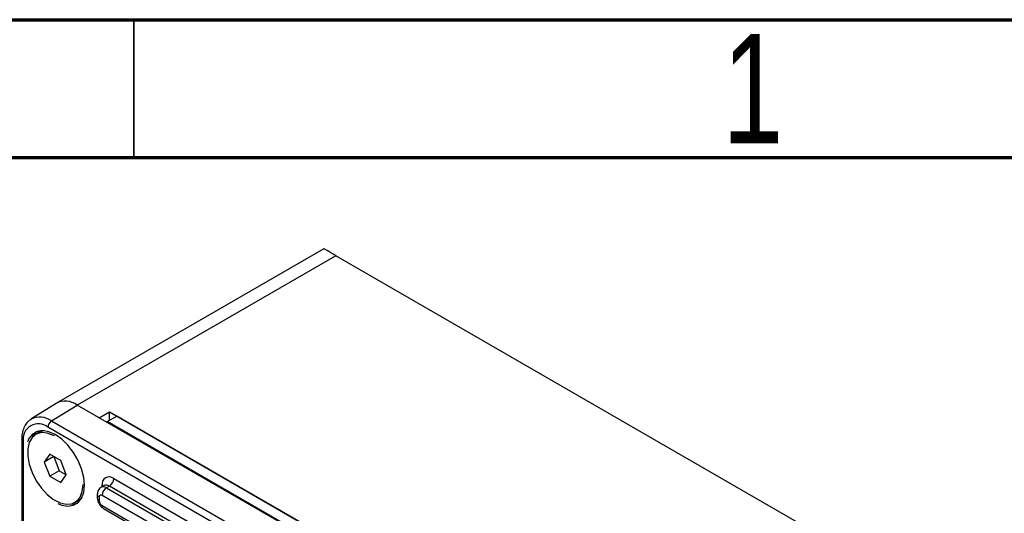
# Model space of a CAD drawing. Header units: millimetres. Extents: x 15 to 415, y 5 to 292.
# Tile 17 of 18: x 361 to 397, y 274 to 292. Entities that reach past the tile are written whole.
import ezdxf

# ---------------------------------------------------------------- set-up
doc = ezdxf.new("R2010")
doc.units = ezdxf.units.MM
doc.styles.add('SLDTEXTSTYLE0', font='TXT', dxfattribs={"width": 0.75})

msp = doc.modelspace()

# ---------------------------------------------------------------- linework, layer by layer
at = {"color": 7, "linetype": 'Continuous', "lineweight": 70}
for p, q in [((15, 292), (415, 292)), ((20, 287), (410, 287))]:
    msp.add_line(p, q, dxfattribs=at)
at = {"color": 7, "linetype": 'Continuous', "lineweight": 35}
msp.add_line((365, 287), (365, 292), dxfattribs=at)
at = {"color": 7, "linetype": 'Continuous', "lineweight": 25}
for p, q in [((371.898746, 283.691521), (362.201304, 278.093307)), ((372.338086, 283.437954), (362.951243, 278.019045)), ((404.157891, 265.068771), (372.338086, 283.437954)), ((362.18301, 278.082218), (361.273896, 277.504228)), ((362.018538, 277.442995), (362.951243, 278.019045)), ((394.771048, 259.649863), (362.951243, 278.019045)), ((363.746738, 277.559816), (362.951243, 278.019045)), ((363.746738, 277.559816), (364.117969, 277.774123)), ((364.03842, 277.422047), (364.383134, 277.621046)), ((364.117969, 277.46797), (364.117969, 277.774123)), ((364.117969, 277.774123), (394.346784, 260.323399)), ((394.081619, 260.476476), (364.383134, 277.621046)), ((393.710388, 258.846937), (361.890583, 277.216119)), ((362.018538, 277.442995), (393.838344, 259.073812)), ((364.03842, 277.422047), (364.03842, 277.391431)), ((393.736905, 260.277476), (364.03842, 277.422047)), ((361.575888, 277.033306), (361.443306, 276.956768)), ((360.940078, 276.775478), (360.940078, 265.139771)), ((360.994995, 276.69894), (360.994995, 265.063233)), ((361.956727, 276.235604), (361.757706, 275.952433)), ((362.10242, 276.151433), (361.757706, 275.952433)), ((362.354769, 276.00582), (361.956727, 276.235604)), ((362.102453, 276.151479), (362.10242, 276.151433)), ((362.10242, 276.151433), (362.301442, 275.638477)), ((361.757706, 275.952433), (361.956727, 275.439477)), ((362.55379, 275.492864), (362.354769, 276.00582)), ((362.301442, 275.638477), (361.956727, 275.439477)), ((361.956727, 275.439477), (362.354769, 275.209692)), ((362.301442, 275.638477), (362.553758, 275.492818)), ((362.354769, 275.209692), (362.55379, 275.492864)), ((364.277068, 275.355404), (391.323903, 259.741599)), ((363.930485, 275.098402), (363.824419, 275.037171)), ((363.852804, 275.053558), (363.852804, 275.110402)), ((364.117969, 275.079837), (364.011903, 275.018606)), ((364.011903, 275.018606), (391.058738, 259.404801)), ((391.164804, 259.466031), (364.117969, 275.079837)), ((363.680837, 274.773634), (363.680837, 274.651153)), ((363.746738, 274.681788), (363.746738, 274.559307)), ((390.899639, 259.129233), (363.852804, 274.743038)), ((362.86819, 274.488529), (363.000773, 274.565067)), ((363.852804, 274.375595), (390.899639, 258.76179)), ((363.899412, 274.27258), (390.946247, 258.658775))]:
    msp.add_line(p, q, dxfattribs=at)
at = {"color": 7, "linetype": 'Continuous', "lineweight": 25, "flags": 128}
for points in [[(363.216408, 275.110342), (363.189815, 275.39824), (363.11137, 275.702405), (362.985006, 276.007586), (362.817059, 276.298478), (362.615951, 276.560496), (362.391767, 276.7805), (362.155748, 276.94746), (361.919729, 277.053002), (361.695545, 277.091835), (361.494437, 277.062011), (361.32649, 276.965026), (361.200126, 276.805743), (361.1472, 276.684068)], [(362.123628, 276.90417), (362.09716, 276.918073), (361.866757, 277.004168), (361.651934, 277.021176), (361.464272, 276.96818), (361.313888, 276.848037), (361.208888, 276.667224), (361.154934, 276.435488), (361.154934, 276.165324), (361.208888, 275.871294), (361.313888, 275.569251), (361.464272, 275.275478), (361.651934, 275.005812), (361.866757, 274.774791), (362.09716, 274.594869), (362.330721, 274.475745), (362.554849, 274.423843), (362.757461, 274.44196), (362.927635, 274.529119), (363.056197, 274.680621), (363.136214, 274.888299), (363.163375, 275.140958), (363.163375, 275.140958)], [(361.730461, 277.090203), (361.596855, 277.044718), (361.575888, 277.033306)], [(362.249193, 274.448655), (362.391767, 274.392295), (362.615951, 274.353462), (362.817059, 274.383286), (362.985006, 274.480271), (363.11137, 274.639554), (363.189815, 274.853148), (363.216408, 275.110342)], [(363.852804, 275.110402), (363.880786, 275.090719), (363.894228, 275.077472)], [(363.000773, 274.565067), (363.060218, 274.605657), (363.127343, 274.67047)]]:
    msp.add_lwpolyline(points, dxfattribs=at)
at = {"color": 7, "linetype": 'Continuous', "lineweight": 25}
for centre, radius, start, end in [((362.518038, 277.453675), 0.712257, 52.5394571, 118.0586419), ((362.518038, 277.453675), 0.712257, 52.5394571, 118.0586419), ((361.596482, 276.871767), 0.710234, 53.5408333, 116.8033423), ((361.540974, 276.787506), 0.553115, 50.7967148, 189.214037), ((362.179838, 277.202503), 0.289575, 123.8500426, 177.3047975), ((361.846919, 276.602358), 0.585746, 129.4117753, 154.8423091), ((361.032467, 276.783803), 0.092768, 185.1777627, 246.1758312), ((364.111449, 275.152358), 0.262026, 50.7967148, 189.214037), ((363.931645, 275.371123), 0.345781, 302.6054783, 357.3945215), ((363.90158, 274.863943), 0.189978, 54.4991768, 112.9782392), ((364.198228, 274.72732), 0.345781, 122.6054783, 177.3945215), ((364.007955, 274.926035), 0.189098, 54.4239016, 113.8324079), ((363.793445, 274.784869), 0.113169, 185.706986, 245.6242795), ((363.793448, 274.662391), 0.113174, 185.7153297, 245.6235522), ((363.811399, 274.692277), 0.065506, 50.7967148, 189.214037), ((362.763123, 275.015246), 0.58571, 265.1515116, 290.5836512), ((363.977021, 274.569786), 0.230521, 182.6054785, 237.3945217), ((363.963055, 274.363425), 0.11092, 173.7011525, 234.9866671)]:
    msp.add_arc(centre, radius, start, end, dxfattribs=at)
msp.add_ellipse((373.398746, 282.825449), major_axis=(1.5, -0.866072), ratio=0.000070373, start_param=2.356235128, end_param=3.141552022, dxfattribs=at)
for points, knots in [([(361.28174, 277.499245), (361.251214, 277.481889), (361.163141, 277.431816), (361.059031, 277.291449), (360.973791, 277.095908), (360.94289, 276.916322), (360.940657, 276.804504), (360.940078, 276.775478)], [0, 0, 0, 0, 0.13345902, 0.385052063, 0.63994238, 0.906533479, 1, 1, 1, 1]), ([(363.824419, 275.037171), (363.802885, 275.022188), (363.760181, 274.992474), (363.715171, 274.926654), (363.686188, 274.852431), (363.68259, 274.799454), (363.680837, 274.773634)], [0, 0, 0, 0, 0.260620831, 0.516841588, 0.764515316, 1, 1, 1, 1]), ([(363.93262, 275.098929), (363.932743, 275.099424), (363.932916, 275.100126), (363.932099, 275.099385), (363.931857, 275.099166)], [0, 0, 0, 0, 0.703972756, 1, 1, 1, 1]), ([(363.680837, 274.651153), (363.684123, 274.616184), (363.690694, 274.546245), (363.741237, 274.43364), (363.813485, 274.333566), (363.870767, 274.29291), (363.899408, 274.272582)], [0, 0, 0, 0, 0.249997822, 0.499997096, 0.749997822, 1, 1, 1, 1])]:
    msp.add_open_spline(points, degree=3, knots=knots, dxfattribs=at)

# ---------------------------------------------------------------- texts
at = {"color": 7, "linetype": 'Continuous', "lineweight": 0, "insert": (387.460037, 291.481927), "char_height": 3.96875, "attachment_point": 2, "style": 'SLDTEXTSTYLE0'}
msp.add_mtext('1', dxfattribs=at)

doc.saveas('drawing.dxf')
